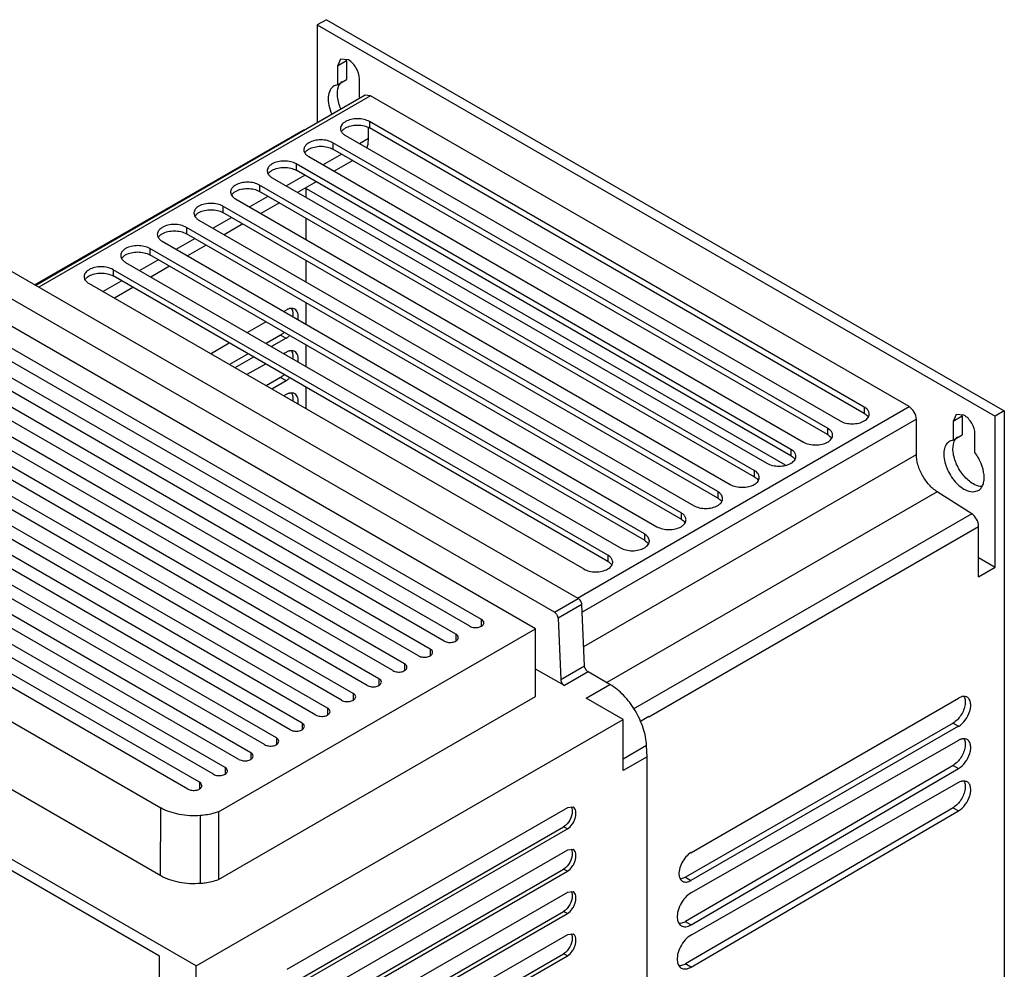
# Model space of a CAD drawing. Header units: millimetres. Extents: x 85 to 379, y 50 to 598.
# Tile 4 of 4: x 189 to 379, y 415 to 598. Entities that reach past the tile are written whole.
import ezdxf

# ---------------------------------------------------------------- set-up
doc = ezdxf.new("R2010")
doc.units = ezdxf.units.MM
doc.header["$LTSCALE"] = 42.164327
doc.layers.get('0').update_dxf_attribs({"linetype": 'CONTINUOUS'})

msp = doc.modelspace()

# ---------------------------------------------------------------- linework, layer by layer
at = {"color": 7}
for p, q in [((248.33, 598.49), (246.57, 597.47)), ((248.33, 598.49), (379.15, 522.97)), ((246.57, 597.47), (246.57, 578.55)), ((246.57, 597.47), (377.38, 521.95)), ((251.08, 590.89), (250.46, 589.51)), ((252.22, 590.53), (250.46, 589.51)), ((250.46, 589.51), (250.46, 585.93)), ((252.58, 590.74), (251.08, 590.89)), ((252.22, 590.53), (252.22, 586.95)), ((250.46, 585.93), (249.83, 585.7)), ((250.46, 585.93), (252.22, 586.95)), ((254.7, 583.48), (254.7, 587.06)), ((255.82, 583.9), (192.24, 547.19)), ((256.82, 583.8), (192.83, 546.85)), ((256.82, 583.8), (255.82, 583.9)), ((360.76, 523.79), (256.82, 583.8)), ((256.47, 575.59), (256.47, 577.64)), ((256.67, 578.81), (256.67, 577.59)), ((352.13, 523.7), (256.67, 578.81)), ((243.8, 577.13), (192.09, 547.28)), ((252.03, 576.13), (347.49, 521.02)), ((352.13, 522.47), (256.67, 577.59)), ((249.6, 574.73), (249.6, 573.5)), ((345.06, 519.61), (249.6, 574.73)), ((254.72, 574.58), (256.47, 575.59)), ((244.95, 572.05), (340.41, 516.94)), ((247.65, 570.49), (251.23, 572.56)), ((345.06, 518.39), (249.6, 573.5)), ((242.52, 570.65), (242.52, 569.42)), ((337.98, 515.53), (242.52, 570.65)), ((253.42, 571.29), (249.84, 569.23)), ((240.58, 566.41), (244.16, 568.48)), ((337.98, 514.31), (242.52, 569.42)), ((235.45, 566.56), (235.45, 565.34)), ((330.91, 511.45), (235.45, 566.56)), ((237.88, 567.97), (333.34, 512.85)), ((246.35, 567.21), (242.77, 565.14)), ((233.5, 562.33), (237.08, 564.4)), ((330.91, 510.23), (235.45, 565.34)), ((244.45, 564.18), (244.45, 566.11)), ((244.45, 565.87), (336.85, 512.52)), ((228.38, 562.48), (228.38, 561.26)), ((323.84, 507.37), (228.38, 562.48)), ((230.81, 563.88), (326.27, 508.77)), ((239.28, 563.13), (235.7, 561.06)), ((323.84, 506.14), (228.38, 561.26)), ((223.74, 559.8), (319.2, 504.69)), ((226.43, 558.25), (230.01, 560.31)), ((232.21, 559.05), (228.63, 556.98)), ((244.45, 556.01), (244.45, 560.15)), ((221.31, 558.4), (221.31, 557.17)), ((316.77, 503.29), (221.31, 558.4)), ((316.77, 502.06), (221.31, 557.17)), ((216.67, 555.72), (312.13, 500.61)), ((219.36, 554.16), (222.94, 556.23)), ((225.14, 554.96), (221.56, 552.9)), ((214.24, 554.32), (214.24, 553.09)), ((309.7, 499.2), (214.24, 554.32)), ((309.7, 497.98), (214.24, 553.09)), ((296.92, 486.75), (185.61, 551.02)), ((209.6, 551.64), (305.06, 496.52)), ((212.29, 550.08), (215.87, 552.15)), ((244.45, 547.85), (244.45, 551.98)), ((207.17, 550.23), (207.17, 549.01)), ((302.63, 495.12), (207.17, 550.23)), ((218.07, 550.88), (214.49, 548.81)), ((292.33, 484.1), (181.01, 548.37)), ((202.53, 547.55), (297.99, 492.44)), ((205.22, 546), (208.8, 548.07)), ((302.63, 493.9), (207.17, 549.01)), ((288.69, 480.89), (175.44, 546.27)), ((211, 546.8), (207.42, 544.73)), ((244.45, 539.68), (244.45, 543.82)), ((240.12, 542.18), (240.55, 542.43)), ((278.28, 482.69), (178.57, 540.26)), ((233.06, 538.09), (236.63, 540.16)), ((276.02, 481.39), (176.32, 538.95)), ((271.07, 478.53), (171.37, 536.1)), ((273.33, 479.84), (173.62, 537.4)), ((225.99, 534.01), (229.57, 536.08)), ((239.5, 537.6), (236.71, 535.99)), ((240.55, 536.98), (237.77, 535.37)), ((239.49, 537.59), (240.55, 536.98)), ((268.38, 476.98), (168.67, 534.54)), ((233.21, 533.97), (229.63, 531.91)), ((240.56, 534.27), (240.12, 534.02)), ((244.45, 531.52), (244.45, 535.65)), ((266.12, 475.68), (166.42, 533.24)), ((234.27, 533.36), (230.69, 531.29)), ((236.61, 532.01), (233, 529.96)), ((261.17, 472.82), (161.47, 530.38)), ((263.43, 474.12), (163.72, 531.68)), ((258.48, 471.26), (158.77, 528.82)), ((239.5, 529.43), (236.73, 527.81)), ((237.79, 527.2), (240.55, 528.81)), ((239.49, 529.43), (240.55, 528.81)), ((256.22, 469.96), (156.52, 527.52)), ((244.45, 523.35), (244.45, 527.49)), ((251.27, 467.1), (151.57, 524.67)), ((253.53, 468.4), (153.82, 525.97)), ((240.56, 526.1), (240.12, 525.85)), ((248.58, 465.55), (148.88, 523.11)), ((296.77, 486.84), (360.76, 523.79)), ((352.13, 523.7), (352.13, 522.47)), ((379.15, 522.97), (377.38, 521.95)), ((379.15, 522.97), (379.15, 136.36)), ((246.32, 464.25), (146.62, 521.81)), ((362.18, 521.34), (297.69, 484.11)), ((362.18, 514.55), (362.18, 521.34)), ((369.87, 522.3), (369.25, 520.93)), ((371.02, 521.95), (369.25, 520.93)), ((369.25, 520.93), (369.25, 517.34)), ((371.37, 522.15), (369.87, 522.3)), ((371.02, 521.95), (371.02, 518.36)), ((377.38, 492.79), (377.38, 521.95)), ((241.37, 461.39), (141.67, 518.95)), ((243.63, 462.69), (143.93, 520.25)), ((345.06, 519.61), (345.06, 518.39)), ((238.68, 459.83), (138.98, 517.39)), ((369.25, 517.34), (368.62, 517.12)), ((369.25, 517.34), (371.02, 518.36)), ((373.49, 514.9), (373.49, 518.48)), ((236.42, 458.53), (136.72, 516.09)), ((337.98, 515.53), (337.98, 514.31)), ((231.47, 455.67), (131.77, 513.23)), ((233.73, 456.97), (134.03, 514.54)), ((297.99, 477.49), (362.18, 514.55)), ((228.78, 454.12), (129.08, 511.68)), ((330.91, 511.45), (330.91, 510.23)), ((226.53, 452.81), (126.82, 510.38)), ((221.58, 449.96), (121.87, 507.52)), ((223.83, 451.26), (124.13, 508.82)), ((366.2, 507.34), (302.42, 470.52)), ((323.84, 507.37), (323.84, 506.14)), ((372.86, 503.09), (366.2, 507.34)), ((373.49, 507.37), (374.12, 507.59)), ((372.86, 503.09), (307.54, 465.38)), ((316.77, 503.29), (316.77, 502.06)), ((374.2, 500.6), (310.56, 463.86)), ((374.2, 490.95), (374.2, 500.6)), ((309.7, 499.2), (309.7, 497.98)), ((223.23, 415.81), (85.35, 495.41)), ((302.63, 495.12), (302.63, 493.9)), ((374.2, 494.63), (377.38, 492.79)), ((374.2, 490.95), (377.38, 492.79)), ((146.5, 486.64), (216.37, 446.31)), ((292.33, 484.1), (296.92, 486.75)), ((297.63, 485.57), (293.03, 482.92)), ((298.15, 473.75), (297.63, 485.57)), ((278.28, 481.43), (278.28, 482.69)), ((293.03, 482.92), (293.55, 471.1)), ((227.49, 445.56), (288.69, 480.89)), ((288.69, 467.83), (288.69, 480.89)), ((273.33, 479.84), (273.33, 478.57)), ((268.38, 476.98), (268.38, 475.71)), ((146.51, 473.58), (216.36, 433.25)), ((263.43, 474.12), (263.43, 472.85)), ((294.26, 469.92), (288.69, 473.13)), ((293.55, 471.1), (298.15, 473.75)), ((258.48, 471.26), (258.48, 469.99)), ((298.86, 472.57), (294.26, 469.92)), ((303.05, 470.15), (298.86, 472.57)), ((298.45, 467.5), (303.05, 470.15)), ((227.49, 432.49), (288.69, 467.83)), ((253.53, 468.4), (253.53, 467.14)), ((305.61, 463.37), (298.45, 467.5)), ((318.69, 437.67), (370.31, 467.52)), ((248.58, 465.55), (248.58, 464.28)), ((310.56, 463.95), (308.95, 463.02)), ((310.56, 463.86), (310.56, 463.95)), ((216.15, 417.69), (138.42, 462.57)), ((223.23, 415.81), (305.61, 463.37)), ((243.63, 462.69), (243.63, 461.42)), ((305.61, 453.53), (305.61, 463.37)), ((369.25, 462.68), (317.64, 432.93)), ((370.31, 462.07), (318.69, 432.31)), ((369.25, 462.68), (370.31, 462.07)), ((238.68, 459.83), (238.68, 458.56)), ((310.11, 458.34), (305.61, 455.74)), ((310.21, 456.18), (310.11, 458.34)), ((370.31, 459.36), (318.7, 429.92)), ((233.73, 456.97), (233.73, 455.71)), ((310.21, 456.18), (305.61, 453.53)), ((310.21, 101.87), (310.21, 456.18)), ((228.78, 454.12), (228.78, 452.85)), ((369.25, 454.52), (317.64, 424.36)), ((369.25, 454.51), (370.31, 453.9)), ((318.7, 423.74), (370.3, 453.9)), ((223.83, 451.26), (223.83, 449.99)), ((370.31, 451.19), (318.7, 421.75)), ((216.35, 433.25), (216.37, 446.31)), ((224.07, 431.77), (224.06, 444.83)), ((227.49, 445.56), (227.49, 432.49)), ((294.83, 446.34), (240.73, 415.11)), ((295.98, 446.45), (294.83, 446.34)), ((369.25, 446.35), (317.64, 416.19)), ((318.7, 415.58), (370.3, 445.73)), ((369.25, 446.35), (370.31, 445.74)), ((240.03, 411.43), (294.12, 442.66)), ((240.73, 411.02), (294.83, 442.25)), ((294.83, 442.25), (294.12, 442.66)), ((294.83, 438.17), (240.73, 406.94)), ((295.98, 438.28), (294.83, 438.17)), ((240.03, 403.27), (294.12, 434.5)), ((240.73, 402.86), (294.83, 434.09)), ((294.83, 434.09), (294.12, 434.5)), ((317.63, 432.92), (318.69, 432.31)), ((294.83, 430.01), (240.73, 398.78)), ((295.98, 430.12), (294.83, 430.01)), ((240.03, 395.1), (294.12, 426.33)), ((240.73, 394.69), (294.83, 425.92)), ((294.83, 425.92), (294.12, 426.33)), ((318.69, 423.74), (317.63, 424.35)), ((294.83, 421.84), (240.73, 390.61)), ((295.98, 421.95), (294.83, 421.84)), ((240.03, 386.94), (294.12, 418.17)), ((294.83, 417.76), (294.12, 418.17)), ((216.15, 310.01), (216.15, 417.69)), ((240.73, 386.53), (294.83, 417.76)), ((318.69, 415.58), (317.63, 416.19)), ((223.23, 295.06), (223.23, 415.81))]:
    msp.add_line(p, q, dxfattribs=at)
for centre, radius, start, end in [((247.64, 578.17), 8.84, 36.2528, 36.9625), ((247.54, 578.1), 8.96, 35.7231, 36.2532), ((252.18, 577.47), 1.12, 167.5701, 179.9425), ((252.47, 576.13), 1.43, 148.1671, 152.7507), ((245.11, 573.39), 1.12, 167.5701, 179.9425), ((245.4, 572.05), 1.43, 148.1671, 152.7507), ((238.04, 569.3), 1.12, 167.5701, 179.9425), ((238.33, 567.97), 1.43, 148.1671, 152.7507), ((230.97, 565.22), 1.12, 167.5701, 179.9425), ((231.26, 563.88), 1.43, 148.1671, 152.7507), ((223.9, 561.14), 1.12, 167.5701, 179.9425), ((224.19, 559.8), 1.43, 148.1671, 152.7507), ((216.83, 557.06), 1.12, 167.5701, 179.9425), ((217.12, 555.72), 1.43, 148.1671, 152.7507), ((209.76, 552.97), 1.12, 167.5701, 179.9425), ((210.04, 551.64), 1.43, 148.1671, 152.7507), ((202.69, 548.89), 1.12, 167.5701, 179.9425), ((202.97, 547.55), 1.43, 148.1671, 152.7507), ((351.68, 521.02), 1.43, 27.2474, 31.8335), ((344.61, 516.94), 1.43, 27.2474, 31.8335), ((337.54, 512.85), 1.43, 27.2474, 31.8335), ((330.47, 508.77), 1.43, 27.2474, 31.8335), ((323.4, 504.69), 1.43, 27.2474, 31.8335), ((316.33, 500.61), 1.43, 27.2474, 31.8335), ((309.26, 496.52), 1.43, 27.2474, 31.8335), ((302.18, 492.44), 1.43, 27.2474, 31.8335), ((317.45, 424.66), 1.28, 229.624, 239.9161), ((317.45, 416.5), 1.28, 229.6232, 239.9161)]:
    msp.add_arc(centre, radius, start, end, dxfattribs=at)
for points in [[(252.22, 590.53), (252.22, 590.63), (252.23, 590.73), (252.24, 590.82)], [(244.03, 577.21), (243.95, 577.2), (243.87, 577.17), (243.8, 577.13)], [(251.2, 576.93), (251.26, 576.82), (251.33, 576.72), (251.4, 576.63)], [(251.26, 576.88), (251.3, 576.95), (251.35, 577.02), (251.4, 577.09)], [(244.13, 572.85), (244.18, 572.74), (244.25, 572.64), (244.33, 572.55)], [(244.19, 572.8), (244.23, 572.87), (244.28, 572.94), (244.33, 573)], [(237.06, 568.77), (237.11, 568.66), (237.18, 568.56), (237.26, 568.47)], [(237.11, 568.72), (237.16, 568.79), (237.21, 568.86), (237.26, 568.92)], [(229.99, 564.68), (230.04, 564.58), (230.11, 564.48), (230.19, 564.38)], [(230.04, 564.64), (230.09, 564.71), (230.14, 564.77), (230.19, 564.84)], [(222.92, 560.6), (222.97, 560.49), (223.04, 560.39), (223.12, 560.3)], [(222.97, 560.55), (223.02, 560.63), (223.07, 560.69), (223.12, 560.76)], [(215.85, 556.52), (215.9, 556.41), (215.97, 556.31), (216.05, 556.22)], [(215.9, 556.47), (215.95, 556.54), (216, 556.61), (216.05, 556.67)], [(208.77, 552.44), (208.83, 552.33), (208.9, 552.23), (208.98, 552.14)], [(208.83, 552.39), (208.87, 552.46), (208.92, 552.53), (208.98, 552.59)], [(201.7, 548.35), (201.76, 548.25), (201.83, 548.15), (201.91, 548.05)], [(201.76, 548.31), (201.8, 548.38), (201.85, 548.45), (201.91, 548.51)], [(352.95, 521.82), (352.99, 521.9), (353.02, 521.98), (353.05, 522.06)], [(353.05, 522.06), (353.07, 522.16), (353.09, 522.26), (353.09, 522.36)], [(371.02, 521.95), (371.02, 522.05), (371.02, 522.14), (371.03, 522.24)], [(345.88, 517.74), (345.92, 517.81), (345.95, 517.9), (345.98, 517.98)], [(345.98, 517.98), (346, 518.08), (346.02, 518.18), (346.02, 518.28)], [(338.81, 513.65), (338.85, 513.73), (338.88, 513.81), (338.91, 513.9)], [(338.91, 513.9), (338.93, 513.99), (338.95, 514.09), (338.95, 514.19)], [(331.74, 509.57), (331.78, 509.65), (331.81, 509.73), (331.83, 509.82)], [(331.83, 509.82), (331.86, 509.91), (331.87, 510.01), (331.87, 510.11)], [(324.67, 505.49), (324.71, 505.57), (324.74, 505.65), (324.76, 505.73)], [(324.76, 505.73), (324.79, 505.83), (324.8, 505.93), (324.8, 506.03)], [(317.6, 501.41), (317.64, 501.48), (317.67, 501.57), (317.69, 501.65)], [(317.69, 501.65), (317.72, 501.75), (317.73, 501.85), (317.73, 501.95)], [(374.2, 500.6), (374.2, 500.63), (374.2, 500.66), (374.2, 500.69)], [(310.62, 497.57), (310.65, 497.66), (310.66, 497.76), (310.66, 497.86)], [(310.53, 497.32), (310.57, 497.4), (310.6, 497.48), (310.62, 497.57)], [(303.45, 493.24), (303.49, 493.32), (303.53, 493.4), (303.55, 493.49)], [(303.55, 493.49), (303.58, 493.58), (303.59, 493.68), (303.59, 493.78)], [(295.58, 446.54), (295.61, 446.49), (295.64, 446.44), (295.66, 446.38)], [(295.58, 438.37), (295.61, 438.32), (295.64, 438.27), (295.66, 438.22)], [(316.79, 432.36), (316.87, 432.28), (316.96, 432.21), (317.05, 432.15)], [(295.58, 430.21), (295.61, 430.16), (295.64, 430.11), (295.66, 430.05)], [(295.58, 422.04), (295.61, 421.99), (295.64, 421.94), (295.66, 421.89)]]:
    msp.add_open_spline(points, degree=3, dxfattribs=at)
for points, knots in [([(254.7, 587.06), (254.7, 587.79), (254.2, 589.23), (253.21, 590.37), (252.58, 590.74)], [0, 0, 0, 0, 0.500001, 1, 1, 1, 1]), ([(249.83, 585.7), (249.5, 585.51), (248.92, 584.85), (248.62, 583.49), (248.76, 581.89), (249.13, 580.79), (249.38, 580.23)], [0, 0, 0, 0, 0.191248, 0.418344, 0.691601, 1, 1, 1, 1]), ([(251.14, 581.26), (250.81, 582), (250.38, 583.44), (250.45, 584.99), (250.69, 585.61)], [0, 0, 0, 0, 0.550546, 1, 1, 1, 1]), ([(250.69, 585.61), (250.73, 585.71), (250.88, 586.05), (251.12, 586.36), (251.34, 586.54)], [0, 0, 0, 0, 0.265839, 1, 1, 1, 1]), ([(251.28, 578.15), (251.26, 578.12), (251.18, 577.98), (251.12, 577.83), (251.09, 577.71)], [0, 0, 0, 0, 0.26068, 1, 1, 1, 1]), ([(252.03, 578.81), (251.95, 578.76), (251.67, 578.59), (251.42, 578.35), (251.28, 578.15)], [0, 0, 0, 0, 0.272602, 1, 1, 1, 1]), ([(256.67, 578.81), (256.34, 579), (255.57, 579.28), (254.35, 579.41), (253.12, 579.28), (252.36, 579), (252.03, 578.81)], [0, 0, 0, 0, 0.237253, 0.500001, 0.762748, 1, 1, 1, 1]), ([(252.03, 577.59), (252.36, 577.78), (253.12, 578.05), (254.35, 578.19), (255.57, 578.05), (256.34, 577.78), (256.67, 577.59)], [0, 0, 0, 0, 0.237252, 0.5, 0.762747, 1, 1, 1, 1]), ([(251.06, 577.47), (251.06, 577.33), (251.1, 577.14), (251.18, 576.97), (251.2, 576.93)], [0, 0, 0, 0, 0.740718, 1, 1, 1, 1]), ([(251.4, 577.09), (251.45, 577.13), (251.63, 577.33), (251.85, 577.48), (252.03, 577.59)], [0, 0, 0, 0, 0.233729, 1, 1, 1, 1]), ([(251.4, 576.63), (251.45, 576.58), (251.63, 576.39), (251.85, 576.23), (252.03, 576.13)], [0, 0, 0, 0, 0.233728, 1, 1, 1, 1]), ([(244.21, 574.07), (244.19, 574.03), (244.11, 573.9), (244.05, 573.74), (244.02, 573.63)], [0, 0, 0, 0, 0.26068, 1, 1, 1, 1]), ([(244.95, 574.73), (244.88, 574.68), (244.6, 574.5), (244.35, 574.27), (244.21, 574.07)], [0, 0, 0, 0, 0.272602, 1, 1, 1, 1]), ([(249.6, 574.73), (249.27, 574.92), (248.5, 575.2), (247.28, 575.33), (246.05, 575.2), (245.28, 574.92), (244.95, 574.73)], [0, 0, 0, 0, 0.237253, 0.500001, 0.762748, 1, 1, 1, 1]), ([(244.95, 573.5), (245.28, 573.69), (246.05, 573.97), (247.28, 574.1), (248.5, 573.97), (249.27, 573.69), (249.6, 573.5)], [0, 0, 0, 0, 0.237252, 0.5, 0.762747, 1, 1, 1, 1]), ([(256.14, 573.66), (256.2, 573.8), (256.4, 574.42), (256.47, 575.08), (256.47, 575.59)], [0, 0, 0, 0, 0.232283, 1, 1, 1, 1]), ([(243.99, 573.39), (243.99, 573.25), (244.03, 573.06), (244.11, 572.89), (244.13, 572.85)], [0, 0, 0, 0, 0.740718, 1, 1, 1, 1]), ([(244.33, 573), (244.37, 573.05), (244.56, 573.24), (244.78, 573.4), (244.95, 573.5)], [0, 0, 0, 0, 0.233729, 1, 1, 1, 1]), ([(244.33, 572.55), (244.37, 572.5), (244.56, 572.31), (244.78, 572.15), (244.95, 572.05)], [0, 0, 0, 0, 0.233728, 1, 1, 1, 1]), ([(237.88, 570.65), (237.81, 570.6), (237.53, 570.42), (237.28, 570.19), (237.14, 569.99)], [0, 0, 0, 0, 0.272602, 1, 1, 1, 1]), ([(242.52, 570.65), (242.2, 570.84), (241.43, 571.11), (240.2, 571.25), (238.98, 571.11), (238.21, 570.84), (237.88, 570.65)], [0, 0, 0, 0, 0.237253, 0.500001, 0.762748, 1, 1, 1, 1]), ([(236.92, 569.31), (236.92, 569.17), (236.96, 568.98), (237.04, 568.81), (237.06, 568.77)], [0, 0, 0, 0, 0.740718, 1, 1, 1, 1]), ([(237.14, 569.99), (237.12, 569.95), (237.03, 569.81), (236.97, 569.66), (236.95, 569.54)], [0, 0, 0, 0, 0.26068, 1, 1, 1, 1]), ([(237.26, 568.92), (237.3, 568.97), (237.49, 569.16), (237.71, 569.32), (237.88, 569.42)], [0, 0, 0, 0, 0.233729, 1, 1, 1, 1]), ([(237.26, 568.47), (237.3, 568.42), (237.49, 568.23), (237.71, 568.07), (237.88, 567.97)], [0, 0, 0, 0, 0.233728, 1, 1, 1, 1]), ([(237.88, 569.42), (238.21, 569.61), (238.98, 569.89), (240.2, 570.02), (241.43, 569.89), (242.2, 569.61), (242.52, 569.42)], [0, 0, 0, 0, 0.237252, 0.5, 0.762747, 1, 1, 1, 1]), ([(230.81, 566.56), (230.73, 566.52), (230.45, 566.34), (230.2, 566.1), (230.07, 565.9)], [0, 0, 0, 0, 0.272602, 1, 1, 1, 1]), ([(235.45, 566.56), (235.12, 566.75), (234.36, 567.03), (233.13, 567.16), (231.91, 567.03), (231.14, 566.75), (230.81, 566.56)], [0, 0, 0, 0, 0.237253, 0.500001, 0.762748, 1, 1, 1, 1]), ([(229.85, 565.22), (229.85, 565.08), (229.89, 564.9), (229.97, 564.73), (229.99, 564.68)], [0, 0, 0, 0, 0.740718, 1, 1, 1, 1]), ([(230.07, 565.9), (230.05, 565.87), (229.96, 565.73), (229.9, 565.58), (229.88, 565.46)], [0, 0, 0, 0, 0.26068, 1, 1, 1, 1]), ([(230.19, 564.84), (230.23, 564.89), (230.42, 565.08), (230.64, 565.24), (230.81, 565.34)], [0, 0, 0, 0, 0.233729, 1, 1, 1, 1]), ([(230.19, 564.38), (230.23, 564.34), (230.42, 564.14), (230.64, 563.99), (230.81, 563.88)], [0, 0, 0, 0, 0.233728, 1, 1, 1, 1]), ([(230.81, 565.34), (231.14, 565.53), (231.91, 565.81), (233.13, 565.94), (234.36, 565.81), (235.12, 565.53), (235.45, 565.34)], [0, 0, 0, 0, 0.237252, 0.5, 0.762747, 1, 1, 1, 1]), ([(223.74, 562.48), (223.66, 562.43), (223.38, 562.26), (223.13, 562.02), (223, 561.82)], [0, 0, 0, 0, 0.272602, 1, 1, 1, 1]), ([(228.38, 562.48), (228.05, 562.67), (227.29, 562.95), (226.06, 563.08), (224.84, 562.95), (224.07, 562.67), (223.74, 562.48)], [0, 0, 0, 0, 0.237253, 0.500001, 0.762748, 1, 1, 1, 1]), ([(222.78, 561.14), (222.78, 561), (222.82, 560.81), (222.89, 560.64), (222.92, 560.6)], [0, 0, 0, 0, 0.740718, 1, 1, 1, 1]), ([(223, 561.82), (222.98, 561.79), (222.89, 561.65), (222.83, 561.5), (222.81, 561.38)], [0, 0, 0, 0, 0.26068, 1, 1, 1, 1]), ([(223.12, 560.76), (223.16, 560.8), (223.35, 561), (223.56, 561.15), (223.74, 561.26)], [0, 0, 0, 0, 0.233729, 1, 1, 1, 1]), ([(223.74, 561.26), (224.07, 561.45), (224.84, 561.72), (226.06, 561.86), (227.29, 561.72), (228.05, 561.45), (228.38, 561.26)], [0, 0, 0, 0, 0.237252, 0.5, 0.762747, 1, 1, 1, 1]), ([(221.31, 558.4), (220.98, 558.59), (220.22, 558.87), (218.99, 559), (217.77, 558.87), (217, 558.59), (216.67, 558.4)], [0, 0, 0, 0, 0.237253, 0.500001, 0.762748, 1, 1, 1, 1]), ([(223.12, 560.3), (223.16, 560.25), (223.35, 560.06), (223.56, 559.9), (223.74, 559.8)], [0, 0, 0, 0, 0.233728, 1, 1, 1, 1]), ([(215.71, 557.06), (215.71, 556.92), (215.75, 556.73), (215.82, 556.56), (215.85, 556.52)], [0, 0, 0, 0, 0.740718, 1, 1, 1, 1]), ([(215.93, 557.74), (215.91, 557.7), (215.82, 557.57), (215.76, 557.41), (215.74, 557.3)], [0, 0, 0, 0, 0.26068, 1, 1, 1, 1]), ([(216.67, 558.4), (216.59, 558.35), (216.31, 558.17), (216.06, 557.94), (215.93, 557.74)], [0, 0, 0, 0, 0.272602, 1, 1, 1, 1]), ([(216.05, 556.67), (216.09, 556.72), (216.27, 556.91), (216.49, 557.07), (216.67, 557.17)], [0, 0, 0, 0, 0.233729, 1, 1, 1, 1]), ([(216.67, 557.17), (217, 557.36), (217.77, 557.64), (218.99, 557.77), (220.22, 557.64), (220.98, 557.36), (221.31, 557.17)], [0, 0, 0, 0, 0.237252, 0.5, 0.762747, 1, 1, 1, 1]), ([(214.24, 554.32), (213.91, 554.51), (213.14, 554.78), (211.92, 554.92), (210.7, 554.78), (209.93, 554.51), (209.6, 554.32)], [0, 0, 0, 0, 0.237253, 0.500001, 0.762748, 1, 1, 1, 1]), ([(216.05, 556.22), (216.09, 556.17), (216.27, 555.98), (216.49, 555.82), (216.67, 555.72)], [0, 0, 0, 0, 0.233728, 1, 1, 1, 1]), ([(208.64, 552.98), (208.64, 552.84), (208.68, 552.65), (208.75, 552.48), (208.77, 552.44)], [0, 0, 0, 0, 0.740718, 1, 1, 1, 1]), ([(208.86, 553.66), (208.83, 553.62), (208.75, 553.48), (208.69, 553.33), (208.66, 553.22)], [0, 0, 0, 0, 0.26068, 1, 1, 1, 1]), ([(209.6, 554.32), (209.52, 554.27), (209.24, 554.09), (208.99, 553.86), (208.86, 553.66)], [0, 0, 0, 0, 0.272602, 1, 1, 1, 1]), ([(208.98, 552.59), (209.02, 552.64), (209.2, 552.83), (209.42, 552.99), (209.6, 553.09)], [0, 0, 0, 0, 0.233729, 1, 1, 1, 1]), ([(209.6, 553.09), (209.93, 553.28), (210.7, 553.56), (211.92, 553.69), (213.14, 553.56), (213.91, 553.28), (214.24, 553.09)], [0, 0, 0, 0, 0.237252, 0.5, 0.762747, 1, 1, 1, 1]), ([(208.98, 552.14), (209.02, 552.09), (209.2, 551.9), (209.42, 551.74), (209.6, 551.64)], [0, 0, 0, 0, 0.233728, 1, 1, 1, 1]), ([(201.79, 549.57), (201.76, 549.54), (201.68, 549.4), (201.62, 549.25), (201.59, 549.13)], [0, 0, 0, 0, 0.26068, 1, 1, 1, 1]), ([(202.53, 550.23), (202.45, 550.19), (202.17, 550.01), (201.92, 549.77), (201.79, 549.57)], [0, 0, 0, 0, 0.272602, 1, 1, 1, 1]), ([(207.17, 550.23), (206.84, 550.42), (206.07, 550.7), (204.85, 550.83), (203.62, 550.7), (202.86, 550.42), (202.53, 550.23)], [0, 0, 0, 0, 0.237253, 0.500001, 0.762748, 1, 1, 1, 1]), ([(202.53, 549.01), (202.86, 549.2), (203.62, 549.48), (204.85, 549.61), (206.07, 549.48), (206.84, 549.2), (207.17, 549.01)], [0, 0, 0, 0, 0.237252, 0.5, 0.762747, 1, 1, 1, 1]), ([(201.57, 548.89), (201.57, 548.76), (201.6, 548.57), (201.68, 548.4), (201.7, 548.35)], [0, 0, 0, 0, 0.740718, 1, 1, 1, 1]), ([(201.91, 548.51), (201.95, 548.56), (202.13, 548.75), (202.35, 548.91), (202.53, 549.01)], [0, 0, 0, 0, 0.233729, 1, 1, 1, 1]), ([(201.91, 548.05), (201.95, 548.01), (202.13, 547.81), (202.35, 547.66), (202.53, 547.55)], [0, 0, 0, 0, 0.233728, 1, 1, 1, 1]), ([(241.31, 542.72), (241.25, 542.71), (240.99, 542.65), (240.74, 542.54), (240.56, 542.43)], [0, 0, 0, 0, 0.233943, 1, 1, 1, 1]), ([(242.23, 542.6), (242.16, 542.63), (241.88, 542.76), (241.55, 542.77), (241.31, 542.72)], [0, 0, 0, 0, 0.23756, 1, 1, 1, 1]), ([(241.64, 542.69), (241.66, 542.65), (241.74, 542.47), (241.79, 542.29), (241.82, 542.15)], [0, 0, 0, 0, 0.237478, 1, 1, 1, 1]), ([(241.82, 542.15), (241.83, 542.08), (241.87, 541.76), (241.86, 541.45), (241.82, 541.21)], [0, 0, 0, 0, 0.233806, 1, 1, 1, 1]), ([(242.88, 540.59), (242.91, 540.81), (242.94, 541.23), (242.84, 541.81), (242.61, 542.29), (242.36, 542.52), (242.23, 542.6)], [0, 0, 0, 0, 0.298376, 0.561368, 0.791192, 1, 1, 1, 1]), ([(240.11, 538.04), (240.06, 538), (239.87, 537.84), (239.66, 537.69), (239.5, 537.6)], [0, 0, 0, 0, 0.261094, 1, 1, 1, 1]), ([(240.55, 536.98), (240.6, 537.01), (240.82, 537.14), (241.03, 537.3), (241.17, 537.43)], [0, 0, 0, 0, 0.238666, 1, 1, 1, 1]), ([(241.31, 534.56), (241.25, 534.55), (240.99, 534.48), (240.74, 534.37), (240.56, 534.27)], [0, 0, 0, 0, 0.233953, 1, 1, 1, 1]), ([(242.23, 534.43), (242.16, 534.47), (241.88, 534.6), (241.54, 534.6), (241.31, 534.56)], [0, 0, 0, 0, 0.237552, 1, 1, 1, 1]), ([(241.64, 534.52), (241.66, 534.48), (241.74, 534.31), (241.79, 534.13), (241.82, 533.98)], [0, 0, 0, 0, 0.237484, 1, 1, 1, 1]), ([(241.82, 533.98), (241.83, 533.91), (241.87, 533.6), (241.85, 533.28), (241.82, 533.03)], [0, 0, 0, 0, 0.233709, 1, 1, 1, 1]), ([(242.88, 532.42), (242.91, 532.64), (242.94, 533.06), (242.84, 533.65), (242.61, 534.13), (242.36, 534.35), (242.23, 534.43)], [0, 0, 0, 0, 0.298372, 0.56136, 0.791186, 1, 1, 1, 1]), ([(240.11, 529.88), (240.06, 529.83), (239.87, 529.67), (239.66, 529.52), (239.5, 529.43)], [0, 0, 0, 0, 0.261099, 1, 1, 1, 1]), ([(240.55, 528.81), (240.6, 528.84), (240.82, 528.98), (241.03, 529.14), (241.17, 529.27)], [0, 0, 0, 0, 0.238655, 1, 1, 1, 1]), ([(241.31, 526.39), (241.25, 526.38), (240.99, 526.32), (240.74, 526.21), (240.56, 526.1)], [0, 0, 0, 0, 0.233953, 1, 1, 1, 1]), ([(242.23, 526.27), (242.16, 526.3), (241.88, 526.43), (241.54, 526.44), (241.31, 526.39)], [0, 0, 0, 0, 0.237552, 1, 1, 1, 1]), ([(241.64, 526.36), (241.66, 526.32), (241.74, 526.14), (241.79, 525.96), (241.82, 525.82)], [0, 0, 0, 0, 0.237484, 1, 1, 1, 1]), ([(241.82, 525.82), (241.83, 525.75), (241.87, 525.43), (241.85, 525.11), (241.82, 524.87)], [0, 0, 0, 0, 0.233711, 1, 1, 1, 1]), ([(242.88, 524.26), (242.91, 524.48), (242.94, 524.9), (242.84, 525.48), (242.61, 525.96), (242.36, 526.19), (242.23, 526.27)], [0, 0, 0, 0, 0.298368, 0.561355, 0.791182, 1, 1, 1, 1]), ([(352.87, 523.04), (352.83, 523.1), (352.62, 523.36), (352.35, 523.57), (352.13, 523.7)], [0, 0, 0, 0, 0.229004, 1, 1, 1, 1]), ([(353.09, 522.36), (353.09, 522.42), (353.07, 522.66), (352.97, 522.89), (352.87, 523.04)], [0, 0, 0, 0, 0.24182, 1, 1, 1, 1]), ([(362.18, 521.34), (362.18, 521.82), (361.85, 522.78), (361.18, 523.54), (360.76, 523.79)], [0, 0, 0, 0, 0.500001, 1, 1, 1, 1]), ([(347.49, 521.02), (347.82, 520.83), (348.58, 520.55), (349.81, 520.42), (351.03, 520.55), (351.8, 520.83), (352.13, 521.02)], [0, 0, 0, 0, 0.237253, 0.500001, 0.762748, 1, 1, 1, 1]), ([(352.13, 522.47), (352.21, 522.42), (352.5, 522.24), (352.76, 521.99), (352.9, 521.77)], [0, 0, 0, 0, 0.274097, 1, 1, 1, 1]), ([(352.13, 521.02), (352.22, 521.07), (352.54, 521.28), (352.82, 521.57), (352.95, 521.82)], [0, 0, 0, 0, 0.277625, 1, 1, 1, 1]), ([(373.49, 518.48), (373.49, 519.21), (373, 520.64), (372, 521.79), (371.37, 522.15)], [0, 0, 0, 0, 0.500001, 1, 1, 1, 1]), ([(345.8, 518.96), (345.76, 519.02), (345.55, 519.28), (345.28, 519.49), (345.06, 519.61)], [0, 0, 0, 0, 0.229004, 1, 1, 1, 1]), ([(346.02, 518.28), (346.02, 518.33), (346, 518.57), (345.9, 518.8), (345.8, 518.96)], [0, 0, 0, 0, 0.24182, 1, 1, 1, 1]), ([(340.41, 516.94), (340.74, 516.75), (341.51, 516.47), (342.74, 516.34), (343.96, 516.47), (344.73, 516.75), (345.06, 516.94)], [0, 0, 0, 0, 0.237253, 0.500001, 0.762748, 1, 1, 1, 1]), ([(345.06, 518.39), (345.14, 518.34), (345.43, 518.15), (345.69, 517.9), (345.82, 517.69)], [0, 0, 0, 0, 0.274097, 1, 1, 1, 1]), ([(345.06, 516.94), (345.15, 516.99), (345.47, 517.2), (345.75, 517.49), (345.88, 517.74)], [0, 0, 0, 0, 0.277625, 1, 1, 1, 1]), ([(368.62, 517.12), (368.35, 516.96), (367.85, 516.45), (367.49, 515.38), (367.45, 514.08), (367.85, 512.13), (369.03, 509.84), (370.52, 508.36), (371.37, 507.86)], [0, 0, 0, 0, 0.087201, 0.186906, 0.304582, 0.438713, 0.730134, 1, 1, 1, 1]), ([(373.14, 508.88), (372.45, 509.28), (371.2, 510.42), (369.87, 512.55), (369.17, 514.84), (369.24, 516.4), (369.49, 517.03)], [0, 0, 0, 0, 0.250367, 0.52627, 0.787126, 1, 1, 1, 1]), ([(369.49, 517.03), (369.52, 517.12), (369.68, 517.47), (369.92, 517.78), (370.13, 517.96)], [0, 0, 0, 0, 0.265839, 1, 1, 1, 1]), ([(338.73, 514.87), (338.68, 514.94), (338.48, 515.2), (338.21, 515.4), (337.98, 515.53)], [0, 0, 0, 0, 0.229004, 1, 1, 1, 1]), ([(374.12, 507.59), (374.33, 507.71), (374.71, 508.05), (375.09, 508.76), (375.27, 509.63), (375.26, 511.02), (374.76, 512.87), (373.98, 514.25), (373.49, 514.9)], [0, 0, 0, 0, 0.088685, 0.185128, 0.294359, 0.417726, 0.698609, 1, 1, 1, 1]), ([(337.98, 514.31), (338.07, 514.26), (338.36, 514.07), (338.62, 513.82), (338.75, 513.61)], [0, 0, 0, 0, 0.274097, 1, 1, 1, 1]), ([(337.98, 512.85), (338.08, 512.91), (338.4, 513.12), (338.68, 513.41), (338.81, 513.65)], [0, 0, 0, 0, 0.277625, 1, 1, 1, 1]), ([(338.95, 514.19), (338.95, 514.25), (338.93, 514.49), (338.83, 514.72), (338.73, 514.87)], [0, 0, 0, 0, 0.24182, 1, 1, 1, 1]), ([(366.2, 507.34), (365.62, 507.71), (364.54, 508.68), (363.28, 510.47), (362.42, 512.47), (362.18, 513.88), (362.18, 514.55)], [0, 0, 0, 0, 0.240426, 0.503206, 0.764252, 1, 1, 1, 1]), ([(331.66, 510.79), (331.61, 510.85), (331.41, 511.12), (331.14, 511.32), (330.91, 511.45)], [0, 0, 0, 0, 0.229004, 1, 1, 1, 1]), ([(333.34, 512.85), (333.67, 512.66), (334.44, 512.39), (335.66, 512.25), (336.89, 512.39), (337.66, 512.66), (337.98, 512.85)], [0, 0, 0, 0, 0.237253, 0.500001, 0.762748, 1, 1, 1, 1]), ([(330.91, 510.23), (331, 510.18), (331.29, 509.99), (331.55, 509.74), (331.68, 509.52)], [0, 0, 0, 0, 0.274097, 1, 1, 1, 1]), ([(330.91, 508.77), (331.01, 508.82), (331.33, 509.03), (331.61, 509.32), (331.74, 509.57)], [0, 0, 0, 0, 0.277625, 1, 1, 1, 1]), ([(331.87, 510.11), (331.87, 510.17), (331.86, 510.41), (331.76, 510.64), (331.66, 510.79)], [0, 0, 0, 0, 0.24182, 1, 1, 1, 1]), ([(324.58, 506.71), (324.54, 506.77), (324.34, 507.04), (324.06, 507.24), (323.84, 507.37)], [0, 0, 0, 0, 0.229004, 1, 1, 1, 1]), ([(326.27, 508.77), (326.6, 508.58), (327.37, 508.3), (328.59, 508.17), (329.82, 508.3), (330.58, 508.58), (330.91, 508.77)], [0, 0, 0, 0, 0.237253, 0.500001, 0.762748, 1, 1, 1, 1]), ([(371.37, 507.86), (371.55, 507.76), (372.2, 507.43), (372.97, 507.28), (373.49, 507.37)], [0, 0, 0, 0, 0.283156, 1, 1, 1, 1]), ([(374.94, 508.36), (374.8, 508.35), (374.17, 508.39), (373.56, 508.64), (373.14, 508.88)], [0, 0, 0, 0, 0.2261, 1, 1, 1, 1]), ([(323.84, 506.14), (323.93, 506.1), (324.22, 505.91), (324.48, 505.66), (324.61, 505.44)], [0, 0, 0, 0, 0.274097, 1, 1, 1, 1]), ([(323.84, 504.69), (323.94, 504.74), (324.26, 504.95), (324.54, 505.24), (324.67, 505.49)], [0, 0, 0, 0, 0.277625, 1, 1, 1, 1]), ([(324.8, 506.03), (324.8, 506.09), (324.78, 506.33), (324.69, 506.56), (324.58, 506.71)], [0, 0, 0, 0, 0.24182, 1, 1, 1, 1]), ([(319.2, 504.69), (319.53, 504.5), (320.3, 504.22), (321.52, 504.09), (322.75, 504.22), (323.51, 504.5), (323.84, 504.69)], [0, 0, 0, 0, 0.237253, 0.500001, 0.762748, 1, 1, 1, 1]), ([(317.51, 502.63), (317.47, 502.69), (317.27, 502.95), (316.99, 503.16), (316.77, 503.29)], [0, 0, 0, 0, 0.229004, 1, 1, 1, 1]), ([(316.77, 502.06), (316.85, 502.01), (317.15, 501.82), (317.41, 501.57), (317.54, 501.36)], [0, 0, 0, 0, 0.274097, 1, 1, 1, 1]), ([(317.73, 501.95), (317.73, 502), (317.71, 502.24), (317.61, 502.47), (317.51, 502.63)], [0, 0, 0, 0, 0.24182, 1, 1, 1, 1]), ([(374.2, 500.68), (374.2, 501.15), (373.89, 502.09), (373.26, 502.84), (372.86, 503.09)], [0, 0, 0, 0, 0.496695, 1, 1, 1, 1]), ([(312.13, 500.61), (312.46, 500.42), (313.23, 500.14), (314.45, 500.01), (315.68, 500.14), (316.44, 500.42), (316.77, 500.61)], [0, 0, 0, 0, 0.237253, 0.500001, 0.762748, 1, 1, 1, 1]), ([(316.77, 500.61), (316.86, 500.66), (317.19, 500.87), (317.47, 501.16), (317.6, 501.41)], [0, 0, 0, 0, 0.277625, 1, 1, 1, 1]), ([(310.44, 498.54), (310.4, 498.61), (310.2, 498.87), (309.92, 499.07), (309.7, 499.2)], [0, 0, 0, 0, 0.229004, 1, 1, 1, 1]), ([(309.7, 497.98), (309.78, 497.93), (310.08, 497.74), (310.34, 497.49), (310.47, 497.28)], [0, 0, 0, 0, 0.274097, 1, 1, 1, 1]), ([(310.66, 497.86), (310.66, 497.92), (310.64, 498.16), (310.54, 498.39), (310.44, 498.54)], [0, 0, 0, 0, 0.24182, 1, 1, 1, 1]), ([(305.06, 496.52), (305.39, 496.33), (306.16, 496.06), (307.38, 495.92), (308.6, 496.06), (309.37, 496.33), (309.7, 496.52)], [0, 0, 0, 0, 0.237253, 0.500001, 0.762748, 1, 1, 1, 1]), ([(309.7, 496.52), (309.79, 496.58), (310.12, 496.79), (310.4, 497.08), (310.53, 497.32)], [0, 0, 0, 0, 0.277625, 1, 1, 1, 1]), ([(303.37, 494.46), (303.33, 494.52), (303.12, 494.79), (302.85, 494.99), (302.63, 495.12)], [0, 0, 0, 0, 0.229004, 1, 1, 1, 1]), ([(303.59, 493.78), (303.59, 493.84), (303.57, 494.08), (303.47, 494.31), (303.37, 494.46)], [0, 0, 0, 0, 0.24182, 1, 1, 1, 1]), ([(297.99, 492.44), (298.32, 492.25), (299.08, 491.97), (300.31, 491.84), (301.53, 491.97), (302.3, 492.25), (302.63, 492.44)], [0, 0, 0, 0, 0.237253, 0.500001, 0.762748, 1, 1, 1, 1]), ([(302.63, 493.9), (302.71, 493.85), (303.01, 493.66), (303.26, 493.41), (303.4, 493.19)], [0, 0, 0, 0, 0.274097, 1, 1, 1, 1]), ([(302.63, 492.44), (302.72, 492.49), (303.05, 492.7), (303.33, 492.99), (303.45, 493.24)], [0, 0, 0, 0, 0.277625, 1, 1, 1, 1]), ([(297.63, 485.57), (297.62, 485.81), (297.45, 486.27), (297.12, 486.64), (296.92, 486.75)], [0, 0, 0, 0, 0.503306, 1, 1, 1, 1]), ([(278.74, 482.04), (278.74, 482.16), (278.63, 482.44), (278.41, 482.62), (278.28, 482.69)], [0, 0, 0, 0, 0.450172, 1, 1, 1, 1]), ([(292.33, 484.1), (292.53, 483.98), (292.85, 483.61), (293.02, 483.15), (293.03, 482.92)], [0, 0, 0, 0, 0.49669, 1, 1, 1, 1]), ([(276.02, 481.39), (276.27, 481.25), (276.86, 481.09), (277.6, 481.13), (278.15, 481.31), (278.54, 481.54), (278.74, 481.85), (278.74, 482.04)], [0, 0, 0, 0, 0.271309, 0.563623, 0.698339, 0.816625, 1, 1, 1, 1]), ([(271.07, 478.53), (271.32, 478.39), (271.91, 478.23), (272.65, 478.27), (273.2, 478.45), (273.59, 478.68), (273.79, 478.99), (273.79, 479.18)], [0, 0, 0, 0, 0.271309, 0.563623, 0.698339, 0.816625, 1, 1, 1, 1]), ([(273.79, 479.18), (273.79, 479.31), (273.68, 479.58), (273.46, 479.76), (273.33, 479.84)], [0, 0, 0, 0, 0.450172, 1, 1, 1, 1]), ([(268.84, 476.32), (268.84, 476.45), (268.73, 476.73), (268.51, 476.9), (268.38, 476.98)], [0, 0, 0, 0, 0.450172, 1, 1, 1, 1]), ([(266.12, 475.68), (266.37, 475.53), (266.96, 475.38), (267.7, 475.41), (268.25, 475.6), (268.64, 475.83), (268.84, 476.13), (268.84, 476.32)], [0, 0, 0, 0, 0.271309, 0.563623, 0.698339, 0.816625, 1, 1, 1, 1]), ([(261.17, 472.82), (261.42, 472.68), (262.01, 472.52), (262.75, 472.55), (263.3, 472.74), (263.69, 472.97), (263.89, 473.27), (263.89, 473.47)], [0, 0, 0, 0, 0.271309, 0.563623, 0.698339, 0.816625, 1, 1, 1, 1]), ([(263.89, 473.47), (263.89, 473.59), (263.78, 473.87), (263.56, 474.04), (263.43, 474.12)], [0, 0, 0, 0, 0.450172, 1, 1, 1, 1]), ([(298.86, 472.57), (298.65, 472.69), (298.33, 473.06), (298.16, 473.52), (298.15, 473.75)], [0, 0, 0, 0, 0.49669, 1, 1, 1, 1]), ([(258.94, 470.61), (258.94, 470.73), (258.83, 471.01), (258.61, 471.19), (258.48, 471.26)], [0, 0, 0, 0, 0.450172, 1, 1, 1, 1]), ([(256.22, 469.96), (256.47, 469.82), (257.06, 469.66), (257.8, 469.7), (258.35, 469.88), (258.74, 470.11), (258.94, 470.42), (258.94, 470.61)], [0, 0, 0, 0, 0.271309, 0.563623, 0.698339, 0.816625, 1, 1, 1, 1]), ([(293.55, 471.1), (293.57, 470.86), (293.73, 470.4), (294.06, 470.04), (294.26, 469.92)], [0, 0, 0, 0, 0.503306, 1, 1, 1, 1]), ([(310.11, 458.34), (310.06, 459.48), (309.57, 461.85), (308.03, 465.16), (305.86, 468.06), (304.02, 469.59), (303.05, 470.15)], [0, 0, 0, 0, 0.240416, 0.503208, 0.764265, 1, 1, 1, 1]), ([(251.27, 467.1), (251.52, 466.96), (252.11, 466.8), (252.85, 466.84), (253.4, 467.02), (253.79, 467.25), (253.99, 467.56), (253.99, 467.75)], [0, 0, 0, 0, 0.271309, 0.563623, 0.698339, 0.816625, 1, 1, 1, 1]), ([(253.99, 467.75), (253.99, 467.88), (253.88, 468.15), (253.66, 468.33), (253.53, 468.4)], [0, 0, 0, 0, 0.450172, 1, 1, 1, 1]), ([(370.3, 462.06), (370.82, 462.36), (371.73, 463.26), (372.44, 464.65), (372.69, 465.84), (372.67, 466.63), (372.45, 467.28), (372.15, 467.59), (371.98, 467.68)], [0, 0, 0, 0, 0.269675, 0.561116, 0.695334, 0.813087, 0.912843, 1, 1, 1, 1]), ([(371.07, 467.81), (371, 467.8), (370.74, 467.74), (370.49, 467.62), (370.31, 467.52)], [0, 0, 0, 0, 0.23395, 1, 1, 1, 1]), ([(371.98, 467.68), (371.92, 467.72), (371.63, 467.85), (371.3, 467.85), (371.07, 467.81)], [0, 0, 0, 0, 0.237555, 1, 1, 1, 1]), ([(371.4, 467.77), (371.42, 467.73), (371.5, 467.56), (371.55, 467.38), (371.57, 467.24)], [0, 0, 0, 0, 0.237479, 1, 1, 1, 1]), ([(249.04, 464.89), (249.04, 465.02), (248.93, 465.29), (248.71, 465.47), (248.58, 465.55)], [0, 0, 0, 0, 0.450172, 1, 1, 1, 1]), ([(371.58, 466.29), (371.48, 465.56), (370.9, 464.16), (369.88, 463.04), (369.25, 462.68)], [0, 0, 0, 0, 0.509625, 1, 1, 1, 1]), ([(371.57, 467.24), (371.58, 467.16), (371.62, 466.85), (371.61, 466.53), (371.58, 466.29)], [0, 0, 0, 0, 0.233806, 1, 1, 1, 1]), ([(246.32, 464.25), (246.57, 464.1), (247.16, 463.95), (247.9, 463.98), (248.45, 464.17), (248.84, 464.4), (249.04, 464.7), (249.04, 464.89)], [0, 0, 0, 0, 0.271309, 0.563623, 0.698339, 0.816625, 1, 1, 1, 1]), ([(241.37, 461.39), (241.62, 461.25), (242.21, 461.09), (242.95, 461.12), (243.5, 461.31), (243.89, 461.54), (244.09, 461.84), (244.09, 462.04)], [0, 0, 0, 0, 0.271309, 0.563623, 0.698339, 0.816625, 1, 1, 1, 1]), ([(244.09, 462.04), (244.09, 462.16), (243.98, 462.44), (243.76, 462.61), (243.63, 462.69)], [0, 0, 0, 0, 0.450172, 1, 1, 1, 1]), ([(239.14, 459.18), (239.14, 459.3), (239.04, 459.58), (238.81, 459.75), (238.68, 459.83)], [0, 0, 0, 0, 0.450172, 1, 1, 1, 1]), ([(236.42, 458.53), (236.67, 458.39), (237.26, 458.23), (238, 458.26), (238.55, 458.45), (238.94, 458.68), (239.14, 458.99), (239.14, 459.18)], [0, 0, 0, 0, 0.271309, 0.563623, 0.698339, 0.816625, 1, 1, 1, 1]), ([(371.58, 458.13), (371.48, 457.39), (370.9, 456), (369.88, 454.88), (369.25, 454.52)], [0, 0, 0, 0, 0.509613, 1, 1, 1, 1]), ([(370.3, 453.9), (370.82, 454.2), (371.73, 455.1), (372.44, 456.49), (372.69, 457.67), (372.67, 458.46), (372.45, 459.11), (372.15, 459.42), (371.98, 459.52)], [0, 0, 0, 0, 0.269664, 0.561106, 0.695328, 0.813085, 0.912843, 1, 1, 1, 1]), ([(371.07, 459.65), (371, 459.63), (370.74, 459.57), (370.49, 459.46), (370.31, 459.36)], [0, 0, 0, 0, 0.233953, 1, 1, 1, 1]), ([(371.98, 459.52), (371.92, 459.56), (371.63, 459.69), (371.3, 459.69), (371.07, 459.65)], [0, 0, 0, 0, 0.237552, 1, 1, 1, 1]), ([(371.4, 459.61), (371.42, 459.57), (371.5, 459.4), (371.55, 459.21), (371.57, 459.07)], [0, 0, 0, 0, 0.237484, 1, 1, 1, 1]), ([(371.57, 459.07), (371.58, 459), (371.62, 458.69), (371.61, 458.37), (371.58, 458.13)], [0, 0, 0, 0, 0.233805, 1, 1, 1, 1]), ([(231.47, 455.67), (231.72, 455.53), (232.31, 455.37), (233.05, 455.41), (233.6, 455.59), (233.99, 455.82), (234.19, 456.13), (234.19, 456.32)], [0, 0, 0, 0, 0.271309, 0.563623, 0.698339, 0.816625, 1, 1, 1, 1]), ([(234.19, 456.32), (234.19, 456.44), (234.09, 456.72), (233.86, 456.9), (233.73, 456.97)], [0, 0, 0, 0, 0.450172, 1, 1, 1, 1]), ([(229.25, 453.46), (229.25, 453.59), (229.14, 453.86), (228.91, 454.04), (228.78, 454.12)], [0, 0, 0, 0, 0.450172, 1, 1, 1, 1]), ([(226.53, 452.81), (226.77, 452.67), (227.36, 452.52), (228.1, 452.55), (228.65, 452.73), (229.04, 452.96), (229.25, 453.27), (229.25, 453.46)], [0, 0, 0, 0, 0.271309, 0.563623, 0.698339, 0.816625, 1, 1, 1, 1]), ([(221.58, 449.96), (221.82, 449.82), (222.41, 449.66), (223.15, 449.69), (223.7, 449.88), (224.09, 450.11), (224.3, 450.41), (224.3, 450.6)], [0, 0, 0, 0, 0.271309, 0.563623, 0.698339, 0.816625, 1, 1, 1, 1]), ([(224.3, 450.6), (224.3, 450.73), (224.19, 451.01), (223.96, 451.18), (223.83, 451.26)], [0, 0, 0, 0, 0.450172, 1, 1, 1, 1]), ([(370.3, 445.73), (370.82, 446.03), (371.73, 446.93), (372.44, 448.32), (372.69, 449.51), (372.67, 450.3), (372.45, 450.95), (372.15, 451.26), (371.98, 451.35)], [0, 0, 0, 0, 0.269664, 0.561106, 0.695328, 0.813085, 0.912843, 1, 1, 1, 1]), ([(371.07, 451.48), (371, 451.47), (370.74, 451.41), (370.49, 451.29), (370.31, 451.19)], [0, 0, 0, 0, 0.233953, 1, 1, 1, 1]), ([(371.98, 451.35), (371.92, 451.39), (371.63, 451.52), (371.3, 451.52), (371.07, 451.48)], [0, 0, 0, 0, 0.237552, 1, 1, 1, 1]), ([(371.4, 451.44), (371.42, 451.4), (371.5, 451.23), (371.55, 451.05), (371.57, 450.91)], [0, 0, 0, 0, 0.237484, 1, 1, 1, 1]), ([(371.57, 450.91), (371.58, 450.83), (371.62, 450.52), (371.61, 450.2), (371.58, 449.97)], [0, 0, 0, 0, 0.233805, 1, 1, 1, 1]), ([(371.58, 449.97), (371.48, 449.23), (370.9, 447.83), (369.88, 446.71), (369.25, 446.35)], [0, 0, 0, 0, 0.509613, 1, 1, 1, 1]), ([(224.05, 444.85), (222.68, 444.73), (220.02, 444.86), (217.47, 445.69), (216.39, 446.32)], [0, 0, 0, 0, 0.524573, 1, 1, 1, 1]), ([(227.49, 445.56), (227.22, 445.46), (226.11, 445.11), (224.94, 444.9), (224.06, 444.83)], [0, 0, 0, 0, 0.24047, 1, 1, 1, 1]), ([(295.79, 445.66), (295.79, 445.07), (295.43, 443.91), (294.63, 442.96), (294.12, 442.66)], [0, 0, 0, 0, 0.498221, 1, 1, 1, 1]), ([(294.83, 442.25), (295.21, 442.48), (295.71, 442.99), (296.17, 443.79), (296.41, 444.45), (296.52, 445.09), (296.49, 445.66), (296.32, 446.14), (296.1, 446.37), (295.98, 446.45)], [0, 0, 0, 0, 0.27179, 0.419939, 0.563752, 0.696027, 0.812578, 0.912447, 1, 1, 1, 1]), ([(295.66, 446.38), (295.68, 446.33), (295.77, 446.1), (295.79, 445.85), (295.79, 445.66)], [0, 0, 0, 0, 0.231032, 1, 1, 1, 1]), ([(295.79, 437.5), (295.79, 436.91), (295.43, 435.74), (294.63, 434.79), (294.12, 434.5)], [0, 0, 0, 0, 0.498221, 1, 1, 1, 1]), ([(294.83, 434.09), (295.21, 434.31), (295.71, 434.83), (296.17, 435.63), (296.41, 436.28), (296.52, 436.92), (296.49, 437.5), (296.32, 437.98), (296.1, 438.21), (295.98, 438.28)], [0, 0, 0, 0, 0.27179, 0.419939, 0.563752, 0.696027, 0.812578, 0.912447, 1, 1, 1, 1]), ([(295.66, 438.22), (295.68, 438.17), (295.77, 437.93), (295.79, 437.69), (295.79, 437.5)], [0, 0, 0, 0, 0.231032, 1, 1, 1, 1]), ([(318.7, 437.68), (318.33, 437.46), (317.64, 436.86), (316.88, 435.73), (316.41, 434.48), (316.34, 433.61), (316.41, 433.22)], [0, 0, 0, 0, 0.242892, 0.511635, 0.773958, 1, 1, 1, 1]), ([(216.37, 433.26), (217.46, 432.63), (220.02, 431.79), (222.69, 431.67), (224.07, 431.79)], [0, 0, 0, 0, 0.475321, 1, 1, 1, 1]), ([(316.41, 433.22), (316.42, 433.13), (316.49, 432.83), (316.64, 432.53), (316.79, 432.36)], [0, 0, 0, 0, 0.27464, 1, 1, 1, 1]), ([(224.07, 431.77), (224.37, 431.79), (225.53, 431.93), (226.67, 432.2), (227.49, 432.49)], [0, 0, 0, 0, 0.258407, 1, 1, 1, 1]), ([(317.64, 432.93), (317.55, 432.88), (317.24, 432.72), (316.88, 432.61), (316.62, 432.61)], [0, 0, 0, 0, 0.274537, 1, 1, 1, 1]), ([(317.05, 432.15), (317.28, 432.02), (317.88, 431.93), (318.42, 432.16), (318.7, 432.31)], [0, 0, 0, 0, 0.449193, 1, 1, 1, 1]), ([(294.83, 425.92), (295.21, 426.15), (295.71, 426.66), (296.17, 427.46), (296.41, 428.12), (296.52, 428.76), (296.49, 429.33), (296.32, 429.81), (296.1, 430.04), (295.98, 430.12)], [0, 0, 0, 0, 0.27179, 0.419939, 0.563752, 0.696027, 0.812578, 0.912447, 1, 1, 1, 1]), ([(295.66, 430.05), (295.68, 430), (295.77, 429.77), (295.79, 429.52), (295.79, 429.33)], [0, 0, 0, 0, 0.231032, 1, 1, 1, 1]), ([(318.7, 429.92), (318.27, 429.67), (317.48, 428.98), (316.6, 427.68), (316.06, 426.24), (315.99, 425.23), (316.06, 424.79)], [0, 0, 0, 0, 0.242929, 0.511684, 0.773989, 1, 1, 1, 1]), ([(295.79, 429.33), (295.79, 428.74), (295.43, 427.58), (294.63, 426.63), (294.12, 426.33)], [0, 0, 0, 0, 0.498221, 1, 1, 1, 1]), ([(316.06, 424.79), (316.08, 424.67), (316.17, 424.27), (316.39, 423.88), (316.62, 423.69)], [0, 0, 0, 0, 0.278243, 1, 1, 1, 1]), ([(317.64, 424.36), (317.53, 424.3), (317.14, 424.09), (316.69, 423.98), (316.37, 423.99)], [0, 0, 0, 0, 0.277098, 1, 1, 1, 1]), ([(316.8, 423.56), (317.06, 423.41), (317.76, 423.3), (318.38, 423.56), (318.7, 423.74)], [0, 0, 0, 0, 0.449177, 1, 1, 1, 1]), ([(294.83, 417.76), (295.21, 417.98), (295.71, 418.5), (296.17, 419.3), (296.41, 419.95), (296.52, 420.59), (296.49, 421.17), (296.32, 421.65), (296.1, 421.88), (295.98, 421.95)], [0, 0, 0, 0, 0.27179, 0.419939, 0.563752, 0.696027, 0.812578, 0.912447, 1, 1, 1, 1]), ([(295.66, 421.89), (295.68, 421.84), (295.77, 421.6), (295.79, 421.36), (295.79, 421.17)], [0, 0, 0, 0, 0.231032, 1, 1, 1, 1]), ([(295.79, 421.17), (295.79, 420.58), (295.43, 419.41), (294.63, 418.46), (294.12, 418.17)], [0, 0, 0, 0, 0.498221, 1, 1, 1, 1]), ([(318.7, 421.75), (318.27, 421.51), (317.48, 420.82), (316.6, 419.52), (316.06, 418.08), (315.99, 417.07), (316.06, 416.62)], [0, 0, 0, 0, 0.242928, 0.511682, 0.773988, 1, 1, 1, 1]), ([(316.06, 416.62), (316.08, 416.51), (316.17, 416.1), (316.39, 415.72), (316.62, 415.52)], [0, 0, 0, 0, 0.278244, 1, 1, 1, 1]), ([(317.64, 416.19), (317.53, 416.13), (317.14, 415.93), (316.69, 415.81), (316.37, 415.83)], [0, 0, 0, 0, 0.277098, 1, 1, 1, 1]), ([(316.8, 415.39), (317.06, 415.24), (317.76, 415.14), (318.38, 415.4), (318.7, 415.58)], [0, 0, 0, 0, 0.44918, 1, 1, 1, 1])]:
    msp.add_open_spline(points, degree=3, knots=knots, dxfattribs=at)

doc.saveas('drawing.dxf')
